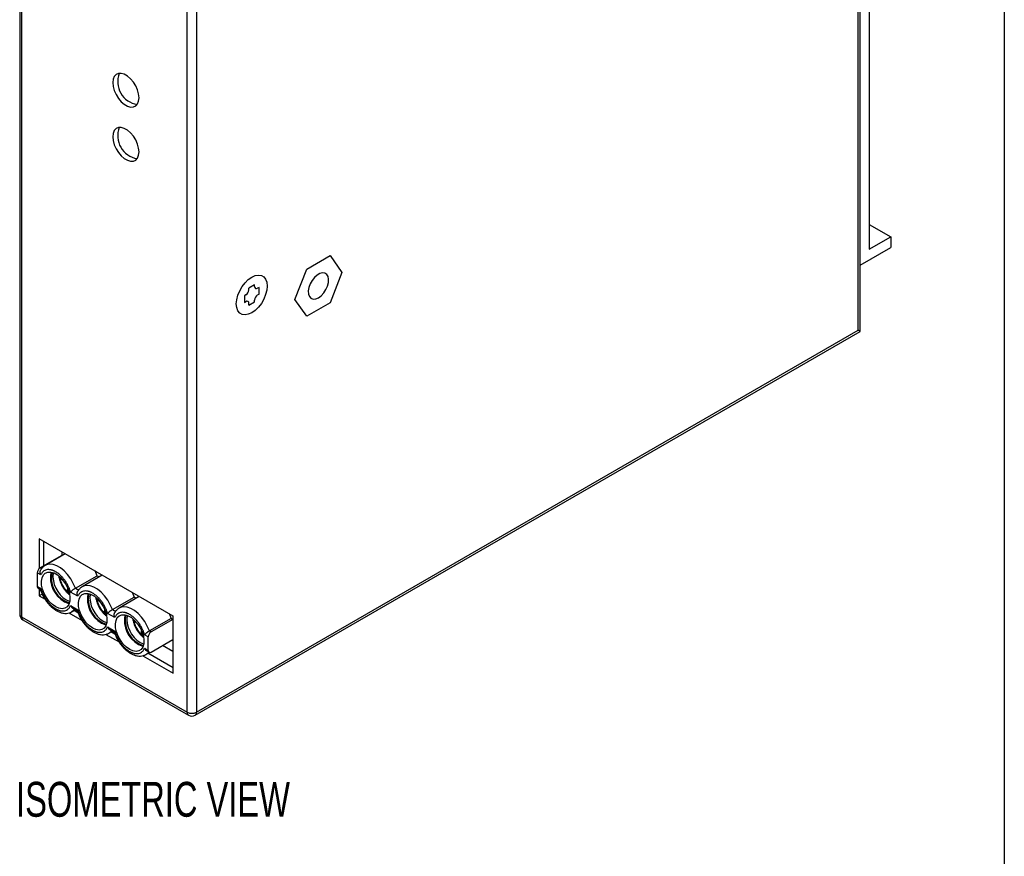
# Model space of a CAD drawing. Header units: millimetres. Extents: x 6 to 273, y 6 to 210.
# Tile 4 of 6: x 213 to 273, y 108 to 159. Entities that reach past the tile are written whole.
import ezdxf

# ---------------------------------------------------------------- set-up
doc = ezdxf.new("R2010")
doc.units = ezdxf.units.MM
doc.layers.add('DIMENSIONS', color=140, linetype='Continuous', lineweight=25)
doc.layers.add('TEXT', color=140, linetype='Continuous', lineweight=25)
doc.styles.add('SLDTEXTSTYLE0', font='TXT', dxfattribs={"width": 0.7})

msp = doc.modelspace()

# ---------------------------------------------------------------- linework, layer by layer
for p, q in [((264.2993, 139.8208), (264.2993, 190.0917)), ((264.1822, 139.8884), (264.1822, 189.6974)), ((213.2948, 172.4712), (213.2948, 122.6622)), ((213.4119, 172.3079), (213.4119, 122.499)), ((264.8539, 169.6717), (264.8539, 144.808)), ((223.4528, 116.7025), (223.4528, 166.5114)), ((224.0185, 166.5114), (224.0185, 116.7025)), ((264.8539, 146.3184), (266.1621, 145.5632)), ((264.8539, 144.808), (266.1621, 145.5632)), ((266.1621, 145.5632), (266.1621, 144.91)), ((264.2993, 143.8346), (266.1621, 144.91)), ((230.711, 143.6003), (232.1399, 144.4252)), ((232.1399, 144.4252), (232.8543, 143.4087)), ((229.9966, 141.7589), (230.711, 143.6003)), ((232.8543, 143.4087), (232.1399, 141.5673)), ((227.5541, 142.6477), (227.2005, 142.4436)), ((227.2005, 142.3415), (227.2005, 142.4436)), ((227.5541, 142.5456), (227.5541, 142.6477)), ((227.8192, 142.4946), (227.7308, 142.4436)), ((227.8192, 142.0863), (227.8192, 142.4946)), ((227.0237, 142.0354), (226.9353, 141.9843)), ((226.9353, 141.9843), (226.9353, 141.5761)), ((226.9353, 141.5761), (227.0237, 141.6271)), ((227.2005, 141.4229), (227.5541, 141.627)), ((227.5541, 141.627), (227.5541, 141.7291)), ((227.7308, 142.0353), (227.8192, 142.0863)), ((230.711, 140.7424), (229.9966, 141.7589)), ((227.2005, 141.4229), (227.2005, 141.525)), ((232.1399, 141.5673), (230.711, 140.7424)), ((224.0185, 116.7025), (264.1822, 139.8884)), ((223.9357, 116.5193), (264.2993, 139.8208)), ((214.4726, 127.235), (214.4726, 125.4184)), ((222.6043, 122.5406), (214.4726, 127.235)), ((214.7554, 125.5938), (214.7554, 127.0717)), ((215.8479, 126.2245), (214.5327, 125.4652)), ((216.0633, 126.3167), (214.8428, 125.6121)), ((215.8479, 126.441), (215.8479, 126.2245)), ((215.8758, 126.2084), (215.8479, 126.2245)), ((214.3559, 125.1591), (214.3559, 124.3425)), ((214.5728, 125.0339), (214.3559, 125.1591)), ((214.6359, 125.4056), (214.5327, 125.4652)), ((216.6746, 124.2287), (217.9898, 124.988)), ((218.3084, 125.0206), (217.0879, 124.3161)), ((217.9898, 124.988), (218.1208, 124.9124)), ((214.5728, 124.2173), (214.3559, 124.3425)), ((215.9267, 124.7012), (215.7594, 124.7977)), ((214.4077, 124.2281), (214.5433, 124.1498)), ((214.4726, 124.1906), (214.4726, 123.7647)), ((214.6555, 123.8703), (214.4726, 123.7647)), ((214.4726, 123.7647), (214.8349, 123.5555)), ((216.2067, 124.0312), (216.2067, 124.2271)), ((216.267, 124.066), (216.2067, 124.0312)), ((216.292, 123.9819), (216.2067, 124.0312)), ((216.8178, 123.7378), (216.3842, 123.9881)), ((216.6746, 124.2287), (216.881, 124.1096)), ((220.5534, 123.7246), (219.333, 123.02)), ((216.3842, 123.1716), (216.8178, 122.9213)), ((218.1717, 123.4051), (218.0045, 123.5017)), ((218.9197, 122.9327), (220.2349, 123.6919)), ((220.3659, 123.6163), (220.2349, 123.6919)), ((213.4119, 122.499), (223.4528, 116.7025)), ((216.2743, 122.7246), (217.08, 122.2595)), ((216.4677, 122.7975), (216.4452, 122.7852)), ((216.4677, 122.7975), (216.6768, 122.9181)), ((216.5173, 123.0102), (216.7884, 122.8537)), ((216.8322, 122.7291), (216.5907, 122.8685)), ((218.4518, 122.7351), (218.4518, 122.931)), ((218.512, 122.7699), (218.4518, 122.7351)), ((218.5371, 122.6859), (218.4518, 122.7351)), ((219.0629, 122.4418), (218.6293, 122.6921)), ((218.9197, 122.9327), (219.126, 122.8135)), ((222.5866, 122.5508), (222.5866, 122.3343)), ((222.6043, 119.0703), (222.6043, 122.5406)), ((213.4948, 122.3158), (223.5357, 116.5193)), ((220.4168, 122.1091), (220.2495, 122.2056)), ((222.48, 122.3959), (221.1647, 121.6366)), ((222.5866, 122.3343), (221.2714, 121.5751)), ((222.48, 122.3959), (222.5866, 122.3343)), ((218.5193, 121.4285), (219.325, 120.9634)), ((218.6293, 121.8756), (219.0629, 121.6252)), ((218.7128, 121.5014), (218.9218, 121.6221)), ((218.7623, 121.7142), (219.0334, 121.5577)), ((219.0773, 121.433), (218.8358, 121.5724)), ((220.6968, 121.4391), (220.6968, 121.635)), ((220.7571, 121.4739), (220.6968, 121.4391)), ((220.7822, 121.3898), (220.6968, 121.4391)), ((221.0946, 121.2689), (220.8743, 121.3961)), ((221.2714, 121.5751), (221.1647, 121.6366)), ((221.0946, 120.4523), (221.0946, 121.2689)), ((221.2714, 120.3502), (222.5866, 121.1095)), ((222.5866, 120.395), (221.9678, 120.7523)), ((222.5866, 121.1095), (222.5866, 120.395)), ((220.7644, 120.1325), (222.6043, 119.0703)), ((220.8743, 120.5795), (221.0946, 120.4523)), ((220.9578, 120.2054), (221.171, 120.3284)), ((221.0074, 120.4181), (221.1464, 120.3379)), ((222.6043, 119.3969), (221.0808, 120.2764)), ((222.6043, 120.3953), (222.5866, 120.395))]:
    msp.add_line(p, q)
at = {"flags": 128}
for points in [[(218.945, 154.9263), (218.9681, 154.6931), (219.0361, 154.4468), (219.1451, 154.2017), (219.2886, 153.9719), (219.4584, 153.771), (219.6446, 153.6105), (219.8364, 153.4998), (220.0226, 153.4453), (220.1924, 153.4502), (220.336, 153.5142), (220.4449, 153.6335), (220.5129, 153.8014), (220.536, 154.0078), (220.5129, 154.241), (220.4449, 154.4873), (220.336, 154.7325), (220.1924, 154.9622), (220.0226, 155.1631), (219.8364, 155.3236), (219.6446, 155.4343), (219.4584, 155.4888), (219.2886, 155.4839), (219.1451, 155.42), (219.0361, 155.3006), (218.9681, 155.1328), (218.945, 154.9263)], [(218.945, 151.6397), (218.9681, 151.4065), (219.0361, 151.1602), (219.1451, 150.9151), (219.2886, 150.6854), (219.4584, 150.4844), (219.6446, 150.3239), (219.8364, 150.2132), (220.0226, 150.1587), (220.1924, 150.1636), (220.336, 150.2276), (220.4449, 150.347), (220.5129, 150.5148), (220.536, 150.7213), (220.5129, 150.9545), (220.4449, 151.2008), (220.336, 151.4459), (220.1924, 151.6756), (220.0226, 151.8766), (219.8364, 152.0371), (219.6446, 152.1478), (219.4584, 152.2023), (219.2886, 152.1974), (219.1451, 152.1334), (219.0361, 152.014), (218.9681, 151.8462), (218.945, 151.6397)], [(228.3142, 142.5762), (228.2907, 142.3219), (228.2214, 142.0532), (228.1098, 141.7836), (227.9614, 141.5267), (227.7838, 141.2952), (227.5858, 141.1009), (227.3773, 140.9534), (227.1688, 140.8602), (226.9708, 140.8259), (226.7931, 140.8522), (226.6448, 140.9379), (226.5331, 141.0786), (226.4638, 141.2673), (226.4404, 141.4944), (226.4638, 141.7488), (226.5331, 142.0174), (226.6448, 142.287), (226.7931, 142.544), (226.9708, 142.7754), (227.1688, 142.9698), (227.3773, 143.1172), (227.5858, 143.2105), (227.7838, 143.2448), (227.9614, 143.2184), (228.1098, 143.1328), (228.2214, 142.9921), (228.2907, 142.8034), (228.3142, 142.5762)], [(231.4255, 141.8693), (231.5924, 141.9922), (231.7469, 142.1589), (231.8776, 142.3572), (231.9748, 142.5722), (232.0312, 142.7881), (232.0427, 142.9889), (232.0085, 143.1596), (231.9309, 143.2876), (231.8159, 143.3634), (231.672, 143.3814), (231.5097, 143.3402), (231.3412, 143.243), (231.179, 143.0968), (231.035, 142.9126), (230.92, 142.704), (230.8425, 142.4865), (230.8082, 142.2762), (230.8197, 142.0887), (230.8761, 141.938), (230.9733, 141.8351), (231.104, 141.7877), (231.2585, 141.7994), (231.4255, 141.8693)], [(216.6746, 124.2287), (216.5501, 124.5206), (216.3905, 124.8), (216.202, 125.0562), (215.9922, 125.2789), (215.769, 125.4595), (215.5415, 125.5908), (215.3184, 125.6678), (215.1085, 125.6875), (214.92, 125.6489), (214.8361, 125.6081)], [(215.4802, 123.1015), (215.2804, 123.2438), (215.0915, 123.4323), (214.9234, 123.6569), (214.7854, 123.9055), (214.6848, 124.1647), (214.6272, 124.4205), (214.6155, 124.6591), (214.6504, 124.8677), (214.73, 125.0349), (214.8501, 125.1519), (215.0042, 125.2122), (215.1839, 125.2127), (215.3796, 125.1533), (215.5808, 125.0372), (215.7765, 124.8707), (215.9562, 124.6627), (216.1103, 124.4244), (216.2304, 124.1688), (216.31, 123.9096), (216.3449, 123.6607), (216.3333, 123.4356), (216.2756, 123.2464), (216.175, 123.1033), (216.037, 123.0141), (215.869, 122.9835), (215.68, 123.0131), (215.4802, 123.1015)], [(217.9898, 124.988), (217.9083, 125.1894), (217.8677, 125.275)], [(218.9197, 122.9327), (218.7952, 123.2245), (218.6356, 123.504), (218.4471, 123.7601), (218.2372, 123.9828), (218.0141, 124.1634), (217.7865, 124.2948), (217.5634, 124.3718), (217.3535, 124.3914), (217.1651, 124.3529), (217.0811, 124.3121)], [(217.7253, 121.8054), (217.5255, 121.9477), (217.3365, 122.1362), (217.1685, 122.3609), (217.0305, 122.6095), (216.9299, 122.8687), (216.8722, 123.1245), (216.8605, 123.3631), (216.8955, 123.5716), (216.9751, 123.7389), (217.0952, 123.8558), (217.2493, 123.9162), (217.429, 123.9167), (217.6247, 123.8572), (217.8258, 123.7411), (218.0215, 123.5746), (218.2013, 123.3666), (218.3553, 123.1284), (218.4754, 122.8728), (218.5551, 122.6135), (218.59, 122.3647), (218.5783, 122.1395), (218.5206, 121.9504), (218.4201, 121.8073), (218.2821, 121.718), (218.114, 121.6874), (217.925, 121.7171), (217.7253, 121.8054)], [(220.1128, 123.979), (220.1533, 123.8934), (220.2349, 123.6919)], [(216.0105, 123.4076), (216.2103, 123.3193), (216.2975, 123.2985)], [(216.0168, 123.4623), (216.2064, 123.3785), (216.3155, 123.3548)], [(216.1229, 123.5235), (216.3125, 123.4397), (216.3329, 123.4338)], [(216.633, 122.9434), (216.5501, 122.8558), (216.4677, 122.7975)], [(219.9703, 120.5094), (219.7706, 120.6517), (219.5816, 120.8402), (219.4135, 121.0648), (219.2755, 121.3134), (219.175, 121.5726), (219.1173, 121.8284), (219.1056, 122.067), (219.1405, 122.2756), (219.2202, 122.4428), (219.3403, 122.5598), (219.4943, 122.6201), (219.6741, 122.6206), (219.8698, 122.5612), (220.0709, 122.4451), (220.2666, 122.2786), (220.4463, 122.0706), (220.6004, 121.8323), (220.7205, 121.5767), (220.8001, 121.3175), (220.8351, 121.0686), (220.8234, 120.8435), (220.7657, 120.6543), (220.6651, 120.5112), (220.5271, 120.422), (220.3591, 120.3914), (220.1701, 120.421), (219.9703, 120.5094)], [(221.1647, 121.6366), (221.0402, 121.9285), (220.8806, 122.2079), (220.6922, 122.4641), (220.4823, 122.6868), (220.2592, 122.8674), (220.0316, 122.9987), (219.8085, 123.0757), (219.5986, 123.0954), (219.4102, 123.0568), (219.3262, 123.016)], [(222.3578, 122.6829), (222.3984, 122.5973), (222.48, 122.3959)], [(218.2556, 122.1116), (218.4554, 122.0232), (218.5425, 122.0024)], [(218.2619, 122.1663), (218.4515, 122.0824), (218.5606, 122.0587)], [(218.368, 122.2275), (218.5575, 122.1436), (218.578, 122.1377)], [(218.7195, 121.5054), (218.7952, 121.5598), (218.8781, 121.6473)], [(220.5007, 120.8155), (220.7004, 120.7272), (220.7876, 120.7064)], [(220.507, 120.8702), (220.6965, 120.7864), (220.8056, 120.7627)], [(220.613, 120.9314), (220.8026, 120.8476), (220.8231, 120.8417)], [(220.9646, 120.2093), (221.0402, 120.2637), (221.1232, 120.3513)]]:
    msp.add_lwpolyline(points, dxfattribs=at)
for centre, radius, start, end in [((220.6321, 154.9818), 1.3913, 158.49782, 261.496804), ((220.6321, 151.6952), 1.3913, 158.49782, 261.496804), ((226.8167, 142.359), 0.3842, 302.605478, 357.394522), ((227.6618, 142.5282), 0.1092, 170.785963, 309.203285), ((227.0927, 141.5425), 0.1092, 350.785963, 129.203285), ((227.9379, 141.7116), 0.3842, 122.605478, 177.394522), ((214.7397, 125.1416), 0.3842, 122.605478, 177.394522), ((216.865, 124.8818), 1.7039, 168.852829, 239.90156), ((216.815, 124.8513), 1.602, 167.479265, 240.118601), ((216.997, 124.961), 1.6824, 172.718963, 238.695995), ((214.4748, 124.3274), 0.1199, 172.74417, 235.943649), ((219.1101, 123.5857), 1.7039, 168.852829, 239.90156), ((219.06, 123.5553), 1.602, 167.479265, 240.118601), ((219.2421, 123.665), 1.6824, 172.718963, 238.695995), ((213.6948, 122.6622), 0.4, 180, 240.002688), ((213.4949, 122.6822), 0.2012, 185.694799, 245.625342), ((213.6022, 122.4747), 0.1918, 172.74417, 235.943649), ((221.3551, 122.2897), 1.7039, 168.852829, 239.90156), ((221.3051, 122.2593), 1.602, 167.479265, 240.118601), ((221.4872, 122.3689), 1.6824, 172.718963, 238.695995), ((221.4784, 121.2514), 0.3842, 122.605478, 177.394522), ((221.2024, 120.4348), 0.1092, 170.785963, 309.203285), ((223.6431, 116.6782), 0.1918, 172.74417, 235.943649), ((223.7357, 117.2483), 0.6148, 242.609672, 297.390328), ((223.8282, 116.6782), 0.1918, 304.056351, 7.25583), ((223.7357, 116.8657), 0.4, 240.002688, 299.997312)]:
    msp.add_arc(centre, radius, start, end)
msp.add_ellipse((263.8993, 140.0517), major_axis=(0.4, -0.231), ratio=0.0000704, start_param=0.0000406, end_param=0.7854388)
for points, knots in [([(214.835, 125.6061), (214.8319, 125.6047), (214.7669, 125.5761), (214.673, 125.4877), (214.606, 125.385), (214.5766, 125.3399)], [0, 0, 0, 0, 0.0272403, 0.5718188, 1, 1, 1, 1]), ([(214.5728, 125.0339), (214.559, 125.0736), (214.5331, 125.1484), (214.5384, 125.2459), (214.5553, 125.3077), (214.5686, 125.3312), (214.5742, 125.3412)], [0, 0, 0, 0, 0.385929, 0.7267772, 0.8835679, 1, 1, 1, 1]), ([(215.477, 125.2264), (215.458, 125.2369), (215.42, 125.258), (215.3634, 125.2847), (215.3073, 125.3075), (215.2516, 125.3261), (215.1672, 125.3484), (215.0565, 125.3629), (214.9274, 125.3511), (214.8109, 125.3106), (214.7223, 125.2497), (214.6572, 125.181), (214.6097, 125.1134), (214.5851, 125.0604), (214.5728, 125.0339)], [0, 0, 0, 0, 0.04902077, 0.09780235, 0.14651263, 0.19532025, 0.24439283, 0.37212909, 0.50002989, 0.62776618, 0.755667, 0.83720559, 0.9183894, 1, 1, 1, 1]), ([(216.3842, 123.9881), (216.377, 124.0127), (216.3626, 124.0616), (216.3371, 124.1352), (216.3089, 124.2086), (216.2778, 124.2817), (216.2257, 124.3933), (216.1454, 124.541), (216.0285, 124.7164), (215.8988, 124.8776), (215.7759, 125.0031), (215.6661, 125.0978), (215.572, 125.1686), (215.5087, 125.2071), (215.477, 125.2264)], [0, 0, 0, 0, 0.04901568, 0.09779088, 0.14649434, 0.1952955, 0.24436281, 0.37211442, 0.50003004, 0.62778167, 0.75569731, 0.83722655, 0.91839898, 1, 1, 1, 1]), ([(215.7594, 124.7977), (215.7407, 124.8109), (215.7033, 124.8373), (215.6786, 124.8856), (215.6858, 124.917), (215.6891, 124.9314)], [0, 0, 0, 0, 0.3505145, 0.701306, 1, 1, 1, 1]), ([(215.6869, 124.8879), (215.6892, 124.8696), (215.6974, 124.8047), (215.7306, 124.692), (215.7893, 124.5243), (215.8506, 124.4089), (215.8885, 124.3374)], [0, 0, 0, 0, 0.0996528, 0.354711, 0.6006745, 1, 1, 1, 1]), ([(216.2999, 123.9426), (216.2605, 123.9704), (216.1484, 124.0494), (215.9842, 124.2559), (215.8319, 124.5252), (215.7831, 124.7086), (215.7594, 124.7977)], [0, 0, 0, 0, 0.1553385, 0.4420069, 0.7286752, 1, 1, 1, 1]), ([(215.8885, 124.3374), (215.9341, 124.2649), (215.9982, 124.163), (216.1099, 124.0303), (216.2029, 123.9332), (216.2787, 123.874), (216.3132, 123.847)], [0, 0, 0, 0, 0.380083, 0.5344926, 0.7879013, 1, 1, 1, 1]), ([(217.0801, 124.31), (217.077, 124.3087), (217.012, 124.2801), (216.918, 124.1917), (216.8511, 124.089), (216.8216, 124.0438)], [0, 0, 0, 0, 0.0272403, 0.5718188, 1, 1, 1, 1]), ([(214.5728, 124.2173), (214.5576, 124.1991), (214.5351, 124.1721), (214.5407, 124.1621), (214.5425, 124.1589)], [0, 0, 0, 0, 0.6772352, 1, 1, 1, 1]), ([(214.5393, 124.1579), (214.547, 124.1332), (214.5719, 124.054), (214.6385, 123.8931), (214.7088, 123.7619), (214.7512, 123.6829)], [0, 0, 0, 0, 0.1525505, 0.4899441, 1, 1, 1, 1]), ([(214.5728, 124.2173), (214.58, 124.1928), (214.5944, 124.1438), (214.6199, 124.0702), (214.648, 123.9969), (214.6792, 123.9238), (214.7313, 123.8122), (214.8116, 123.6644), (214.9285, 123.4891), (215.0582, 123.3279), (215.181, 123.2024), (215.2908, 123.1077), (215.385, 123.0368), (215.4483, 122.9984), (215.48, 122.9791)], [0, 0, 0, 0, 0.04901568, 0.09779088, 0.14649434, 0.1952955, 0.24436281, 0.37211442, 0.50003004, 0.62778167, 0.75569731, 0.83722655, 0.91839898, 1, 1, 1, 1]), ([(216.3842, 123.9881), (216.3906, 123.9951), (216.4029, 124.0085), (216.4247, 124.0306), (216.451, 124.0562), (216.4839, 124.0862), (216.5269, 124.1234), (216.5753, 124.1623), (216.6278, 124.2002), (216.6591, 124.2193), (216.6746, 124.2287)], [0, 0, 0, 0, 0.1050573, 0.2026952, 0.292706, 0.4231551, 0.5510704, 0.7054836, 0.8542433, 1, 1, 1, 1]), ([(216.8178, 123.7378), (216.8041, 123.7775), (216.7781, 123.8524), (216.7835, 123.9499), (216.8004, 124.0116), (216.8136, 124.0351), (216.8193, 124.0452)], [0, 0, 0, 0, 0.385929, 0.7267772, 0.8835679, 1, 1, 1, 1]), ([(217.722, 123.9303), (217.703, 123.9409), (217.6651, 123.962), (217.6085, 123.9886), (217.5523, 124.0114), (217.4967, 124.0301), (217.4122, 124.0524), (217.3016, 124.0668), (217.1724, 124.055), (217.0559, 124.0145), (216.9674, 123.9537), (216.9022, 123.8849), (216.8548, 123.8174), (216.8302, 123.7644), (216.8178, 123.7378)], [0, 0, 0, 0, 0.0490208, 0.0978023, 0.1465126, 0.1953202, 0.2443928, 0.3721291, 0.5000299, 0.6277662, 0.755667, 0.8372056, 0.9183894, 1, 1, 1, 1]), ([(218.6293, 122.6921), (218.622, 122.7166), (218.6076, 122.7656), (218.5822, 122.8392), (218.554, 122.9125), (218.5229, 122.9856), (218.4707, 123.0972), (218.3904, 123.245), (218.2735, 123.4203), (218.1439, 123.5815), (218.021, 123.707), (217.9112, 123.8018), (217.8171, 123.8726), (217.7538, 123.911), (217.722, 123.9303)], [0, 0, 0, 0, 0.0490157, 0.0977909, 0.1464943, 0.1952955, 0.2443628, 0.3721144, 0.50003, 0.6277817, 0.7556973, 0.8372266, 0.918399, 1, 1, 1, 1]), ([(214.7512, 123.6829), (214.8047, 123.5967), (214.8799, 123.4754), (215.008, 123.3129), (215.123, 123.184), (215.2676, 123.0483), (215.4249, 122.9273), (215.5938, 122.8259), (215.7705, 122.7501), (215.9524, 122.7041), (216.1356, 122.6949), (216.302, 122.7185), (216.396, 122.7658), (216.4361, 122.7859)], [0, 0, 0, 0, 0.1253235, 0.1762554, 0.2600205, 0.3457729, 0.4367241, 0.5306198, 0.6268488, 0.7247489, 0.8239946, 0.9249845, 1, 1, 1, 1]), ([(215.48, 122.9791), (215.499, 122.9685), (215.5369, 122.9474), (215.5936, 122.9208), (215.6497, 122.898), (215.7054, 122.8793), (215.7898, 122.857), (215.9005, 122.8426), (216.0296, 122.8544), (216.1461, 122.8949), (216.2347, 122.9557), (216.2998, 123.0245), (216.3473, 123.092), (216.3719, 123.145), (216.3842, 123.1716)], [0, 0, 0, 0, 0.0490208, 0.0978023, 0.1465126, 0.1953202, 0.2443928, 0.3721291, 0.5000299, 0.6277662, 0.755667, 0.8372056, 0.9183894, 1, 1, 1, 1]), ([(216.3842, 123.1716), (216.4035, 123.1344), (216.4383, 123.0672), (216.4935, 123.0287), (216.5181, 123.0115)], [0, 0, 0, 0, 0.5530893, 1, 1, 1, 1]), ([(218.0045, 123.5017), (217.9858, 123.5149), (217.9484, 123.5413), (217.9236, 123.5896), (217.9309, 123.6209), (217.9342, 123.6353)], [0, 0, 0, 0, 0.3505145, 0.701306, 1, 1, 1, 1]), ([(217.9319, 123.5918), (217.9343, 123.5736), (217.9425, 123.5086), (217.9756, 123.396), (218.0344, 123.2282), (218.0956, 123.1128), (218.1336, 123.0414)], [0, 0, 0, 0, 0.0996528, 0.354711, 0.6006745, 1, 1, 1, 1]), ([(218.545, 122.6465), (218.5056, 122.6743), (218.3934, 122.7534), (218.2292, 122.9599), (218.077, 123.2291), (218.0282, 123.4125), (218.0045, 123.5017)], [0, 0, 0, 0, 0.1553385, 0.4420069, 0.7286752, 1, 1, 1, 1]), ([(216.8178, 122.9213), (216.8026, 122.903), (216.7802, 122.8761), (216.7857, 122.8661), (216.7875, 122.8629)], [0, 0, 0, 0, 0.6772352, 1, 1, 1, 1]), ([(216.7843, 122.8618), (216.7921, 122.8372), (216.817, 122.758), (216.8835, 122.597), (216.9539, 122.4658), (216.9963, 122.3868)], [0, 0, 0, 0, 0.1525505, 0.4899441, 1, 1, 1, 1]), ([(216.8178, 122.9213), (216.8251, 122.8967), (216.8395, 122.8478), (216.8649, 122.7742), (216.8931, 122.7009), (216.9242, 122.6277), (216.9764, 122.5161), (217.0567, 122.3684), (217.1736, 122.1931), (217.3032, 122.0319), (217.4261, 121.9063), (217.5359, 121.8116), (217.63, 121.7408), (217.6933, 121.7023), (217.7251, 121.6831)], [0, 0, 0, 0, 0.0490157, 0.0977909, 0.1464943, 0.1952955, 0.2443628, 0.3721144, 0.50003, 0.6277817, 0.7556973, 0.8372266, 0.918399, 1, 1, 1, 1]), ([(218.1336, 123.0414), (218.1791, 122.9689), (218.2433, 122.8669), (218.355, 122.7343), (218.448, 122.6371), (218.5237, 122.5779), (218.5582, 122.551)], [0, 0, 0, 0, 0.380083, 0.5344926, 0.7879013, 1, 1, 1, 1]), ([(218.6293, 122.6921), (218.6356, 122.699), (218.6479, 122.7124), (218.6697, 122.7345), (218.6961, 122.7602), (218.7289, 122.7901), (218.7719, 122.8273), (218.8204, 122.8663), (218.8729, 122.9042), (218.9042, 122.9233), (218.9197, 122.9327)], [0, 0, 0, 0, 0.1050573, 0.2026952, 0.292706, 0.4231551, 0.5510704, 0.7054836, 0.8542433, 1, 1, 1, 1]), ([(219.0629, 122.4418), (219.0491, 122.4815), (219.0232, 122.5564), (219.0285, 122.6539), (219.0455, 122.7156), (219.0587, 122.7391), (219.0643, 122.7491)], [0, 0, 0, 0, 0.38625299, 0.727162, 0.88383268, 1, 1, 1, 1]), ([(219.9671, 122.6343), (219.9481, 122.6448), (219.9102, 122.6659), (219.8535, 122.6926), (219.7974, 122.7154), (219.7417, 122.734), (219.6573, 122.7563), (219.5466, 122.7708), (219.4175, 122.759), (219.301, 122.7185), (219.2124, 122.6576), (219.1473, 122.5889), (219.0998, 122.5213), (219.0752, 122.4683), (219.0629, 122.4418)], [0, 0, 0, 0, 0.0490208, 0.0978023, 0.1465126, 0.1953202, 0.2443928, 0.3721291, 0.5000299, 0.6277662, 0.755667, 0.8372056, 0.9183894, 1, 1, 1, 1]), ([(219.3251, 123.014), (219.322, 123.0126), (219.2571, 122.9841), (219.1631, 122.8956), (219.0961, 122.793), (219.0667, 122.7478)], [0, 0, 0, 0, 0.0272402, 0.5718174, 1, 1, 1, 1]), ([(220.8743, 121.3961), (220.8671, 121.4206), (220.8527, 121.4695), (220.8272, 121.5431), (220.7991, 121.6165), (220.7679, 121.6896), (220.7158, 121.8012), (220.6355, 121.9489), (220.5186, 122.1243), (220.3889, 122.2855), (220.2661, 122.411), (220.1563, 122.5057), (220.0621, 122.5765), (219.9988, 122.615), (219.9671, 122.6343)], [0, 0, 0, 0, 0.0490157, 0.0977909, 0.1464943, 0.1952955, 0.2443628, 0.3721144, 0.50003, 0.6277817, 0.7556973, 0.8372266, 0.918399, 1, 1, 1, 1]), ([(216.9963, 122.3868), (217.0497, 122.3006), (217.1249, 122.1794), (217.2531, 122.0169), (217.3681, 121.888), (217.5127, 121.7523), (217.6699, 121.6313), (217.8388, 121.5299), (218.0156, 121.454), (218.1974, 121.4082), (218.3808, 121.3985), (218.5612, 121.4258), (218.6678, 121.4804), (218.7206, 121.5075)], [0, 0, 0, 0, 0.122365, 0.1720947, 0.2538824, 0.3376105, 0.4264147, 0.5180938, 0.6120512, 0.7076403, 0.8045432, 0.903149, 1, 1, 1, 1]), ([(220.2495, 122.2056), (220.2308, 122.2188), (220.1934, 122.2452), (220.1687, 122.2935), (220.1759, 122.3249), (220.1792, 122.3393)], [0, 0, 0, 0, 0.3505145, 0.701306, 1, 1, 1, 1]), ([(220.177, 122.2958), (220.1793, 122.2775), (220.1876, 122.2126), (220.2207, 122.1), (220.2794, 121.9322), (220.3407, 121.8168), (220.3786, 121.7453)], [0, 0, 0, 0, 0.09965279, 0.35471105, 0.6006745, 1, 1, 1, 1]), ([(220.79, 121.3505), (220.7506, 121.3783), (220.6385, 121.4573), (220.4743, 121.6638), (220.322, 121.9331), (220.2733, 122.1165), (220.2495, 122.2056)], [0, 0, 0, 0, 0.1553385, 0.4420069, 0.7286752, 1, 1, 1, 1]), ([(217.7251, 121.6831), (217.7441, 121.6725), (217.782, 121.6514), (217.8386, 121.6247), (217.8948, 121.6019), (217.9504, 121.5833), (218.0349, 121.561), (218.1455, 121.5466), (218.2747, 121.5583), (218.3912, 121.5988), (218.4797, 121.6597), (218.5449, 121.7284), (218.5923, 121.796), (218.6169, 121.849), (218.6293, 121.8756)], [0, 0, 0, 0, 0.0490208, 0.0978023, 0.1465126, 0.1953202, 0.2443928, 0.3721291, 0.5000299, 0.6277662, 0.755667, 0.8372056, 0.9183894, 1, 1, 1, 1]), ([(218.6293, 121.8756), (218.6485, 121.8384), (218.6833, 121.7711), (218.7385, 121.7326), (218.7632, 121.7154)], [0, 0, 0, 0, 0.5530893, 1, 1, 1, 1]), ([(219.0629, 121.6252), (219.0477, 121.607), (219.0252, 121.5801), (219.0308, 121.5701), (219.0326, 121.5668)], [0, 0, 0, 0, 0.6763192, 1, 1, 1, 1]), ([(219.0294, 121.5658), (219.0371, 121.5411), (219.0621, 121.4619), (219.1286, 121.301), (219.199, 121.1698), (219.2413, 121.0908)], [0, 0, 0, 0, 0.1525475, 0.4899423, 1, 1, 1, 1]), ([(219.0629, 121.6252), (219.0701, 121.6007), (219.0845, 121.5517), (219.11, 121.4781), (219.1382, 121.4048), (219.1693, 121.3317), (219.2214, 121.2201), (219.3017, 121.0723), (219.4186, 120.897), (219.5483, 120.7358), (219.6712, 120.6103), (219.781, 120.5156), (219.8751, 120.4448), (219.9384, 120.4063), (219.9701, 120.387)], [0, 0, 0, 0, 0.0490157, 0.0977909, 0.1464943, 0.1952955, 0.2443628, 0.3721144, 0.50003, 0.6277817, 0.7556973, 0.8372266, 0.918399, 1, 1, 1, 1]), ([(220.3786, 121.7453), (220.4242, 121.6728), (220.4883, 121.5709), (220.6, 121.4383), (220.6931, 121.3411), (220.7688, 121.2819), (220.8033, 121.2549)], [0, 0, 0, 0, 0.380083, 0.5344926, 0.7879013, 1, 1, 1, 1]), ([(221.1647, 121.6366), (221.1573, 121.6322), (221.1423, 121.6234), (221.1181, 121.6075), (221.093, 121.5898), (221.067, 121.5706), (221.0407, 121.5501), (221.0094, 121.5248), (220.9741, 121.4944), (220.9378, 121.4607), (220.9027, 121.4268), (220.8844, 121.407), (220.8743, 121.3961)], [0, 0, 0, 0, 0.0716143, 0.1440451, 0.2176744, 0.2928662, 0.369962, 0.4492791, 0.5759738, 0.7073769, 0.8381362, 1, 1, 1, 1]), ([(219.2413, 121.0908), (219.2948, 121.0046), (219.37, 120.8833), (219.4981, 120.7208), (219.6131, 120.5919), (219.7577, 120.4562), (219.915, 120.3352), (220.0839, 120.2338), (220.2606, 120.1579), (220.4425, 120.1121), (220.6259, 120.1025), (220.8063, 120.1298), (220.9128, 120.1844), (220.9656, 120.2114)], [0, 0, 0, 0, 0.122365, 0.1720947, 0.2538824, 0.3376105, 0.4264147, 0.5180938, 0.6120512, 0.7076403, 0.8045432, 0.903149, 1, 1, 1, 1]), ([(219.9701, 120.387), (219.9891, 120.3764), (220.0271, 120.3553), (220.0837, 120.3287), (220.1398, 120.3059), (220.1955, 120.2872), (220.2799, 120.265), (220.3906, 120.2505), (220.5197, 120.2623), (220.6362, 120.3028), (220.7248, 120.3636), (220.7899, 120.4324), (220.8374, 120.4999), (220.862, 120.5529), (220.8743, 120.5795)], [0, 0, 0, 0, 0.0490208, 0.0978023, 0.1465126, 0.1953202, 0.2443928, 0.3721291, 0.5000299, 0.6277662, 0.755667, 0.8372056, 0.9183894, 1, 1, 1, 1]), ([(220.8743, 120.5795), (220.8936, 120.5423), (220.9284, 120.4751), (220.9836, 120.4366), (221.0083, 120.4193)], [0, 0, 0, 0, 0.5526174, 1, 1, 1, 1])]:
    msp.add_open_spline(points, degree=3, knots=knots)
at = {"layer": 'TEXT'}
msp.add_line((273.05, 209.55), (273.05, 6.35), dxfattribs=at)

# ---------------------------------------------------------------- texts
at = {"layer": 'DIMENSIONS', "insert": (213.0758, 112.4706), "char_height": 2.116667, "attachment_point": 1, "style": 'SLDTEXTSTYLE0'}
msp.add_mtext('ISOMETRIC VIEW', dxfattribs=at)

doc.saveas('drawing.dxf')
